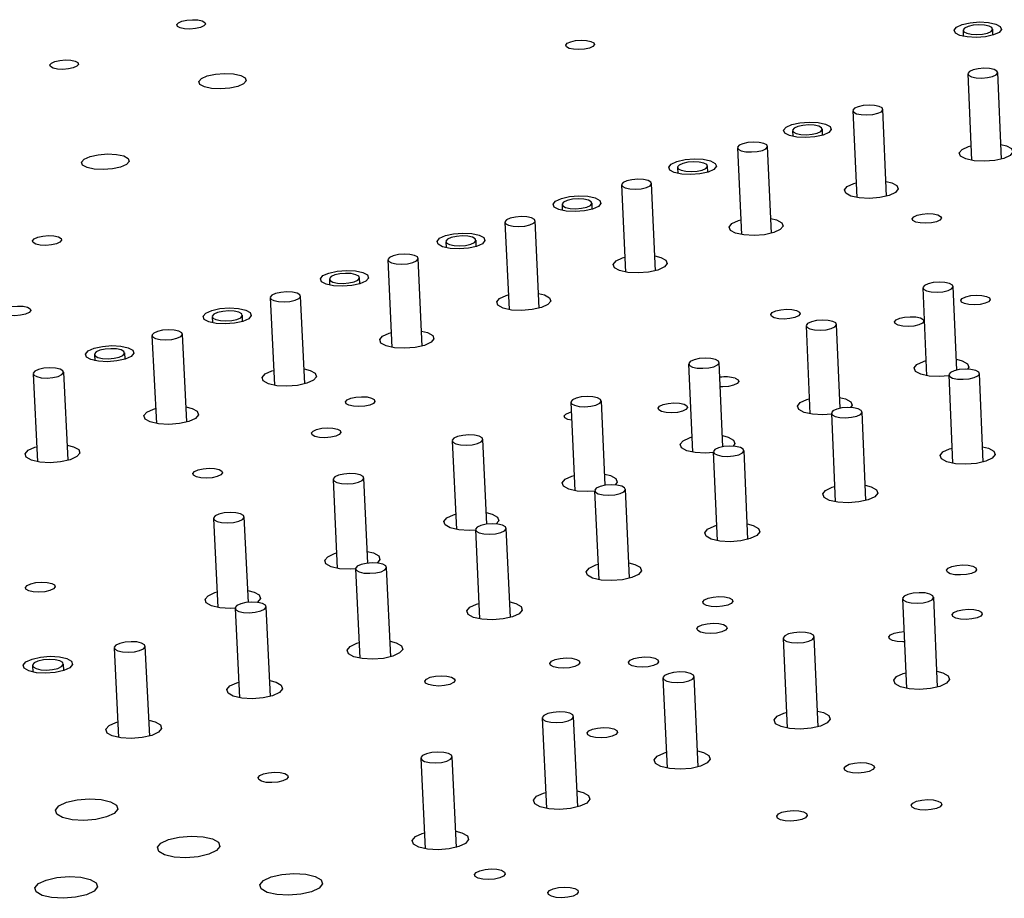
# Model space of a CAD drawing. Extents: x 79 to 216, y 65 to 126.
# Tile 5 of 14: x 128 to 142, y 94 to 107. Entities that reach past the tile are written whole.
import ezdxf

# ---------------------------------------------------------------- set-up
doc = ezdxf.new("R2010")
doc.units = 0
doc.layers.get('0').update_dxf_attribs({"linetype": 'CONTINUOUS'})

msp = doc.modelspace()

# ---------------------------------------------------------------- linework, layer by layer
at = {"color": 7, "linetype": 'CONTINUOUS'}
for p, q in [((141.035, 106.449), (141.039, 106.366)), ((141.448, 106.383), (141.445, 106.466)), ((141.102, 105.849), (141.152, 104.654)), ((141.565, 104.671), (141.515, 105.866)), ((139.515, 105.34), (139.566, 104.142)), ((139.98, 104.16), (139.929, 105.357)), ((138.68, 105.066), (138.683, 104.982)), ((139.095, 105), (139.092, 105.084)), ((137.92, 104.828), (137.973, 103.628)), ((138.388, 103.646), (138.335, 104.846)), ((137.092, 104.557), (137.095, 104.472)), ((137.508, 104.491), (137.505, 104.575)), ((136.788, 103.13), (136.734, 104.333)), ((136.318, 104.314), (136.372, 103.111)), ((135.914, 103.979), (135.91, 104.064)), ((135.496, 104.045), (135.5, 103.96)), ((134.708, 103.798), (134.764, 102.592)), ((135.181, 102.611), (135.125, 103.817)), ((133.893, 103.531), (133.897, 103.446)), ((134.312, 103.465), (134.308, 103.55)), ((133.09, 103.279), (133.147, 102.071)), ((133.565, 102.09), (133.508, 103.299)), ((132.282, 103.014), (132.286, 102.929)), ((132.702, 102.949), (132.698, 103.034)), ((140.48, 102.893), (140.532, 101.68)), ((140.949, 101.758), (140.9, 102.911)), ((131.465, 102.758), (131.523, 101.547)), ((131.942, 101.567), (131.884, 102.778)), ((130.663, 102.495), (130.667, 102.409)), ((131.084, 102.43), (131.08, 102.515)), ((138.867, 102.369), (138.92, 101.153)), ((139.338, 101.23), (139.288, 102.388)), ((129.831, 102.234), (129.892, 101.02)), ((130.312, 101.041), (130.252, 102.255)), ((129.037, 101.973), (129.041, 101.887)), ((129.459, 101.908), (129.455, 101.994)), ((140.943, 101.906), (141.022, 101.886)), ((137.245, 101.843), (137.3, 100.624)), ((137.719, 100.7), (137.667, 101.861)), ((128.19, 101.708), (128.252, 100.491)), ((128.673, 100.512), (128.612, 101.729)), ((140.84, 101.691), (140.892, 100.47)), ((141.314, 100.488), (141.263, 101.709)), ((136.092, 100.167), (136.039, 101.333)), ((139.331, 101.38), (139.412, 101.36)), ((135.616, 101.313), (135.672, 100.092)), ((139.217, 101.161), (139.27, 99.937)), ((139.693, 99.955), (139.64, 101.179)), ((134.457, 99.631), (134.402, 100.801)), ((137.712, 100.852), (137.793, 100.832)), ((133.978, 100.782), (134.036, 99.557)), ((137.585, 100.628), (137.64, 99.401)), ((138.064, 99.42), (138.01, 100.647)), ((132.333, 100.247), (132.392, 99.02)), ((132.814, 99.092), (132.758, 100.267)), ((136.085, 100.322), (136.167, 100.301)), ((136.428, 98.882), (136.372, 100.112)), ((135.946, 100.092), (136.002, 98.863)), ((130.68, 99.71), (130.74, 98.48)), ((131.163, 98.55), (131.106, 99.731)), ((134.45, 99.789), (134.533, 99.768)), ((134.783, 98.341), (134.726, 99.574)), ((134.299, 99.554), (134.357, 98.322)), ((132.806, 99.253), (132.891, 99.232)), ((133.13, 97.798), (133.071, 99.033)), ((132.644, 99.013), (132.703, 97.778)), ((131.155, 98.715), (131.241, 98.693)), ((140.682, 97.38), (140.63, 98.62)), ((131.469, 97.252), (131.409, 98.49)), ((140.2, 98.602), (140.253, 97.362)), ((130.98, 98.469), (131.041, 97.231)), ((139.034, 96.831), (138.98, 98.074)), ((129.8, 96.704), (129.738, 97.945)), ((138.549, 98.055), (138.604, 96.812)), ((129.309, 97.923), (129.371, 96.682)), ((128.18, 97.678), (128.185, 97.588)), ((128.612, 97.609), (128.608, 97.699)), ((137.377, 96.279), (137.321, 97.525)), ((136.89, 97.506), (136.946, 96.26)), ((135.222, 96.954), (135.28, 95.705)), ((135.712, 95.725), (135.655, 96.974)), ((133.546, 96.399), (133.605, 95.147)), ((134.039, 95.167), (133.98, 96.419))]:
    msp.add_line(p, q, dxfattribs=at)
for points in [[(130.525, 106.579), (130.563, 106.559), (130.571, 106.534), (130.549, 106.509), (130.501, 106.488), (130.433, 106.473), (130.356, 106.467), (130.282, 106.47), (130.222, 106.483), (130.184, 106.504), (130.176, 106.528), (130.198, 106.553), (130.246, 106.575), (130.314, 106.59), (130.391, 106.596), (130.465, 106.592), (130.525, 106.579)], [(141.487, 106.536), (141.55, 106.503), (141.567, 106.462), (141.533, 106.421), (141.455, 106.386), (141.344, 106.361), (141.217, 106.351), (141.094, 106.357), (140.993, 106.378), (140.929, 106.412), (140.913, 106.452), (140.947, 106.493), (141.025, 106.529), (141.136, 106.554), (141.262, 106.564), (141.386, 106.558), (141.487, 106.536)], [(141.394, 106.507), (141.331, 106.52), (141.254, 106.524), (141.175, 106.518), (141.105, 106.502), (141.057, 106.48), (141.036, 106.454), (141.046, 106.429), (141.086, 106.408), (141.149, 106.395), (141.226, 106.391), (141.305, 106.397), (141.374, 106.412), (141.423, 106.435), (141.444, 106.461), (141.434, 106.486), (141.394, 106.507)], [(135.896, 106.296), (135.934, 106.276), (135.944, 106.251), (135.923, 106.226), (135.875, 106.204), (135.807, 106.189), (135.73, 106.183), (135.655, 106.187), (135.594, 106.2), (135.556, 106.22), (135.547, 106.245), (135.568, 106.27), (135.616, 106.292), (135.684, 106.307), (135.761, 106.313), (135.836, 106.309), (135.896, 106.296)], [(128.77, 106.023), (128.808, 106.003), (128.816, 105.978), (128.794, 105.953), (128.745, 105.932), (128.677, 105.917), (128.6, 105.91), (128.525, 105.914), (128.465, 105.927), (128.428, 105.948), (128.42, 105.972), (128.442, 105.997), (128.491, 106.019), (128.559, 106.034), (128.636, 106.04), (128.71, 106.036), (128.77, 106.023)], [(131.057, 105.827), (131.118, 105.793), (131.133, 105.753), (131.097, 105.711), (131.017, 105.675), (130.905, 105.65), (130.777, 105.64), (130.655, 105.647), (130.555, 105.668), (130.493, 105.702), (130.479, 105.743), (130.515, 105.784), (130.595, 105.82), (130.707, 105.845), (130.834, 105.855), (130.957, 105.848), (131.057, 105.827)], [(141.444, 105.812), (141.494, 105.834), (141.515, 105.86), (141.504, 105.886), (141.464, 105.907), (141.4, 105.921), (141.323, 105.925), (141.243, 105.918), (141.173, 105.903), (141.123, 105.88), (141.102, 105.854), (141.112, 105.829), (141.153, 105.807), (141.216, 105.794), (141.294, 105.79), (141.374, 105.796), (141.444, 105.812)], [(139.858, 105.303), (139.907, 105.325), (139.928, 105.352), (139.918, 105.377), (139.878, 105.399), (139.814, 105.412), (139.737, 105.416), (139.656, 105.41), (139.586, 105.394), (139.537, 105.372), (139.515, 105.345), (139.525, 105.32), (139.565, 105.298), (139.629, 105.285), (139.707, 105.281), (139.787, 105.287), (139.858, 105.303)], [(139.135, 105.155), (139.199, 105.121), (139.215, 105.08), (139.181, 105.038), (139.101, 105.002), (138.99, 104.977), (138.862, 104.967), (138.738, 104.973), (138.636, 104.995), (138.573, 105.029), (138.557, 105.07), (138.591, 105.112), (138.67, 105.148), (138.782, 105.173), (138.91, 105.183), (139.034, 105.177), (139.135, 105.155)], [(139.021, 105.029), (139.07, 105.052), (139.091, 105.078), (139.081, 105.104), (139.042, 105.125), (138.978, 105.138), (138.901, 105.142), (138.821, 105.136), (138.751, 105.12), (138.702, 105.098), (138.68, 105.072), (138.69, 105.046), (138.73, 105.025), (138.793, 105.011), (138.871, 105.007), (138.951, 105.014), (139.021, 105.029)], [(138.263, 104.791), (138.313, 104.814), (138.335, 104.841), (138.325, 104.866), (138.285, 104.888), (138.221, 104.902), (138.143, 104.906), (138.063, 104.899), (137.992, 104.883), (137.942, 104.861), (137.921, 104.834), (137.93, 104.808), (137.97, 104.787), (138.034, 104.773), (138.112, 104.769), (138.193, 104.776), (138.263, 104.791)], [(141.557, 104.872), (141.634, 104.853), (141.707, 104.815), (141.725, 104.769), (141.687, 104.722), (141.599, 104.681), (141.473, 104.652), (141.329, 104.641), (141.189, 104.648), (141.074, 104.673), (141.002, 104.711), (140.983, 104.757), (141.021, 104.805), (141.11, 104.845), (141.144, 104.855)], [(129.441, 104.714), (129.502, 104.68), (129.516, 104.639), (129.48, 104.597), (129.399, 104.561), (129.286, 104.536), (129.158, 104.526), (129.035, 104.532), (128.934, 104.554), (128.873, 104.588), (128.859, 104.629), (128.896, 104.671), (128.976, 104.707), (129.089, 104.732), (129.217, 104.742), (129.34, 104.736), (129.441, 104.714)], [(137.549, 104.646), (137.612, 104.612), (137.628, 104.571), (137.593, 104.529), (137.514, 104.492), (137.401, 104.467), (137.273, 104.457), (137.149, 104.463), (137.047, 104.485), (136.984, 104.52), (136.969, 104.561), (137.003, 104.603), (137.083, 104.639), (137.195, 104.664), (137.323, 104.674), (137.447, 104.668), (137.549, 104.646)], [(137.433, 104.52), (137.483, 104.543), (137.504, 104.569), (137.494, 104.595), (137.455, 104.616), (137.391, 104.63), (137.314, 104.634), (137.234, 104.627), (137.164, 104.612), (137.114, 104.589), (137.092, 104.563), (137.102, 104.537), (137.141, 104.516), (137.205, 104.502), (137.283, 104.498), (137.363, 104.504), (137.433, 104.52)], [(136.661, 104.278), (136.712, 104.3), (136.733, 104.327), (136.724, 104.353), (136.684, 104.374), (136.62, 104.388), (136.542, 104.392), (136.461, 104.386), (136.39, 104.37), (136.34, 104.347), (136.318, 104.321), (136.328, 104.295), (136.368, 104.273), (136.432, 104.259), (136.51, 104.255), (136.591, 104.262), (136.661, 104.278)], [(139.972, 104.362), (140.05, 104.343), (140.122, 104.304), (140.141, 104.258), (140.102, 104.21), (140.013, 104.169), (139.887, 104.141), (139.742, 104.129), (139.602, 104.137), (139.487, 104.161), (139.415, 104.2), (139.397, 104.246), (139.436, 104.294), (139.525, 104.335), (139.558, 104.344)], [(135.955, 104.135), (136.018, 104.101), (136.033, 104.059), (135.998, 104.017), (135.918, 103.981), (135.806, 103.955), (135.677, 103.945), (135.553, 103.951), (135.451, 103.974), (135.388, 104.008), (135.373, 104.049), (135.408, 104.091), (135.488, 104.128), (135.601, 104.153), (135.729, 104.163), (135.853, 104.157), (135.955, 104.135)], [(135.838, 104.008), (135.888, 104.031), (135.909, 104.057), (135.9, 104.083), (135.86, 104.105), (135.797, 104.119), (135.719, 104.123), (135.639, 104.116), (135.568, 104.1), (135.518, 104.078), (135.497, 104.051), (135.506, 104.025), (135.546, 104.004), (135.609, 103.99), (135.687, 103.986), (135.767, 103.992), (135.838, 104.008)], [(140.687, 103.901), (140.726, 103.88), (140.736, 103.854), (140.715, 103.829), (140.667, 103.806), (140.599, 103.791), (140.52, 103.785), (140.444, 103.789), (140.382, 103.802), (140.343, 103.823), (140.333, 103.848), (140.354, 103.874), (140.402, 103.896), (140.471, 103.912), (140.549, 103.918), (140.624, 103.914), (140.687, 103.901)], [(135.052, 103.761), (135.102, 103.784), (135.124, 103.811), (135.115, 103.837), (135.075, 103.859), (135.011, 103.873), (134.933, 103.877), (134.852, 103.87), (134.781, 103.854), (134.731, 103.831), (134.708, 103.805), (134.718, 103.779), (134.758, 103.757), (134.821, 103.743), (134.9, 103.739), (134.981, 103.745), (135.052, 103.761)], [(138.379, 103.85), (138.459, 103.83), (138.531, 103.791), (138.549, 103.744), (138.51, 103.697), (138.42, 103.655), (138.294, 103.627), (138.149, 103.615), (138.008, 103.623), (137.893, 103.648), (137.822, 103.686), (137.804, 103.733), (137.843, 103.781), (137.933, 103.822), (137.964, 103.831)], [(134.353, 103.621), (134.416, 103.587), (134.431, 103.545), (134.396, 103.503), (134.315, 103.466), (134.202, 103.441), (134.073, 103.431), (133.949, 103.437), (133.847, 103.459), (133.784, 103.494), (133.769, 103.535), (133.805, 103.578), (133.885, 103.614), (133.998, 103.64), (134.127, 103.65), (134.252, 103.644), (134.353, 103.621)], [(128.538, 103.596), (128.575, 103.575), (128.584, 103.55), (128.561, 103.524), (128.512, 103.502), (128.443, 103.487), (128.365, 103.48), (128.289, 103.484), (128.228, 103.498), (128.191, 103.519), (128.182, 103.544), (128.205, 103.57), (128.254, 103.592), (128.323, 103.607), (128.401, 103.614), (128.477, 103.61), (128.538, 103.596)], [(134.235, 103.494), (134.285, 103.517), (134.307, 103.543), (134.298, 103.569), (134.258, 103.591), (134.195, 103.605), (134.117, 103.609), (134.037, 103.603), (133.966, 103.587), (133.916, 103.564), (133.893, 103.537), (133.903, 103.511), (133.942, 103.49), (134.006, 103.476), (134.083, 103.472), (134.164, 103.478), (134.235, 103.494)], [(133.434, 103.242), (133.485, 103.266), (133.508, 103.292), (133.498, 103.319), (133.459, 103.34), (133.395, 103.354), (133.316, 103.358), (133.235, 103.352), (133.164, 103.336), (133.113, 103.313), (133.091, 103.286), (133.1, 103.26), (133.14, 103.238), (133.204, 103.224), (133.282, 103.22), (133.363, 103.226), (133.434, 103.242)], [(136.779, 103.334), (136.86, 103.314), (136.932, 103.275), (136.949, 103.228), (136.91, 103.181), (136.82, 103.139), (136.692, 103.11), (136.547, 103.099), (136.406, 103.106), (136.292, 103.131), (136.22, 103.17), (136.203, 103.217), (136.242, 103.265), (136.332, 103.307), (136.363, 103.316)], [(132.744, 103.105), (132.807, 103.071), (132.821, 103.029), (132.786, 102.986), (132.705, 102.949), (132.591, 102.924), (132.462, 102.914), (132.337, 102.92), (132.236, 102.942), (132.173, 102.977), (132.158, 103.019), (132.194, 103.062), (132.275, 103.098), (132.389, 103.124), (132.518, 103.134), (132.642, 103.128), (132.744, 103.105)], [(132.624, 102.977), (132.675, 103), (132.697, 103.027), (132.688, 103.053), (132.649, 103.075), (132.585, 103.089), (132.507, 103.093), (132.427, 103.087), (132.356, 103.071), (132.305, 103.048), (132.283, 103.021), (132.292, 102.995), (132.331, 102.973), (132.394, 102.959), (132.472, 102.955), (132.553, 102.961), (132.624, 102.977)], [(140.553, 102.949), (140.503, 102.926), (140.481, 102.899), (140.491, 102.873), (140.532, 102.851), (140.597, 102.837), (140.676, 102.833), (140.757, 102.839), (140.828, 102.855), (140.878, 102.879), (140.9, 102.905), (140.889, 102.932), (140.849, 102.954), (140.784, 102.968), (140.705, 102.972), (140.624, 102.965), (140.553, 102.949)], [(131.809, 102.721), (131.86, 102.744), (131.883, 102.771), (131.874, 102.798), (131.835, 102.82), (131.771, 102.834), (131.692, 102.838), (131.611, 102.831), (131.539, 102.815), (131.488, 102.792), (131.465, 102.765), (131.474, 102.739), (131.514, 102.717), (131.578, 102.703), (131.656, 102.699), (131.738, 102.705), (131.809, 102.721)], [(135.171, 102.817), (135.253, 102.797), (135.325, 102.757), (135.342, 102.71), (135.302, 102.662), (135.211, 102.62), (135.083, 102.592), (134.938, 102.58), (134.797, 102.587), (134.682, 102.613), (134.611, 102.652), (134.594, 102.699), (134.634, 102.747), (134.724, 102.789), (134.754, 102.798)], [(141.36, 102.775), (141.399, 102.754), (141.41, 102.728), (141.389, 102.702), (141.34, 102.68), (141.272, 102.664), (141.193, 102.658), (141.117, 102.662), (141.054, 102.675), (141.015, 102.696), (141.005, 102.722), (141.025, 102.748), (141.074, 102.771), (141.142, 102.786), (141.221, 102.792), (141.297, 102.788), (141.36, 102.775)], [(128.112, 102.624), (128.15, 102.603), (128.158, 102.578), (128.136, 102.552), (128.086, 102.529), (128.017, 102.514), (127.938, 102.507), (127.863, 102.511), (127.801, 102.525), (127.763, 102.546), (127.755, 102.572), (127.778, 102.598), (127.827, 102.62), (127.897, 102.636), (127.975, 102.642), (128.051, 102.638), (128.112, 102.624)], [(131.127, 102.587), (131.19, 102.552), (131.204, 102.51), (131.168, 102.467), (131.086, 102.43), (130.972, 102.405), (130.843, 102.394), (130.718, 102.401), (130.616, 102.423), (130.554, 102.458), (130.539, 102.5), (130.576, 102.543), (130.657, 102.58), (130.771, 102.606), (130.901, 102.616), (131.025, 102.609), (131.127, 102.587)], [(131.006, 102.458), (131.057, 102.481), (131.079, 102.508), (131.071, 102.535), (131.031, 102.556), (130.968, 102.57), (130.89, 102.574), (130.809, 102.568), (130.738, 102.552), (130.687, 102.529), (130.664, 102.502), (130.673, 102.476), (130.712, 102.454), (130.776, 102.44), (130.854, 102.436), (130.935, 102.442), (131.006, 102.458)], [(138.735, 102.579), (138.774, 102.558), (138.784, 102.533), (138.763, 102.507), (138.714, 102.484), (138.645, 102.468), (138.566, 102.462), (138.49, 102.466), (138.427, 102.48), (138.388, 102.501), (138.379, 102.527), (138.4, 102.553), (138.449, 102.575), (138.517, 102.591), (138.596, 102.597), (138.672, 102.593), (138.735, 102.579)], [(138.94, 102.426), (138.889, 102.402), (138.867, 102.375), (138.877, 102.349), (138.918, 102.327), (138.983, 102.313), (139.062, 102.308), (139.143, 102.315), (139.215, 102.331), (139.265, 102.355), (139.287, 102.382), (139.277, 102.408), (139.236, 102.43), (139.171, 102.444), (139.092, 102.448), (139.011, 102.442), (138.94, 102.426)], [(140.446, 102.478), (140.486, 102.456), (140.496, 102.431), (140.475, 102.405), (140.426, 102.382), (140.357, 102.366), (140.279, 102.36), (140.202, 102.364), (140.139, 102.378), (140.1, 102.399), (140.09, 102.425), (140.111, 102.451), (140.16, 102.473), (140.228, 102.489), (140.307, 102.495), (140.384, 102.491), (140.446, 102.478)], [(130.177, 102.197), (130.228, 102.221), (130.251, 102.248), (130.242, 102.274), (130.203, 102.296), (130.139, 102.31), (130.06, 102.315), (129.979, 102.308), (129.907, 102.292), (129.855, 102.269), (129.832, 102.242), (129.841, 102.215), (129.88, 102.193), (129.944, 102.179), (130.023, 102.175), (130.105, 102.181), (130.177, 102.197)], [(133.556, 102.297), (133.639, 102.276), (133.71, 102.237), (133.727, 102.189), (133.687, 102.141), (133.595, 102.099), (133.467, 102.07), (133.321, 102.058), (133.18, 102.066), (133.065, 102.091), (132.994, 102.131), (132.977, 102.178), (133.017, 102.227), (133.109, 102.268), (133.138, 102.277)], [(129.502, 102.066), (129.565, 102.031), (129.579, 101.989), (129.542, 101.946), (129.46, 101.908), (129.346, 101.883), (129.216, 101.872), (129.091, 101.879), (128.989, 101.902), (128.927, 101.937), (128.913, 101.979), (128.95, 102.022), (129.032, 102.059), (129.146, 102.085), (129.276, 102.095), (129.401, 102.089), (129.502, 102.066)], [(129.38, 101.937), (129.431, 101.96), (129.454, 101.987), (129.445, 102.013), (129.406, 102.035), (129.343, 102.049), (129.265, 102.053), (129.183, 102.047), (129.112, 102.031), (129.061, 102.008), (129.038, 101.981), (129.046, 101.954), (129.085, 101.932), (129.149, 101.918), (129.227, 101.914), (129.308, 101.921), (129.38, 101.937)], [(137.319, 101.9), (137.268, 101.876), (137.246, 101.849), (137.256, 101.822), (137.296, 101.8), (137.361, 101.786), (137.44, 101.782), (137.522, 101.788), (137.594, 101.804), (137.644, 101.828), (137.666, 101.855), (137.656, 101.882), (137.616, 101.904), (137.551, 101.918), (137.472, 101.922), (137.39, 101.916), (137.319, 101.9)], [(140.841, 101.676), (140.711, 101.667), (140.569, 101.674), (140.452, 101.7), (140.379, 101.74), (140.361, 101.788), (140.399, 101.836), (140.49, 101.878), (140.523, 101.888)], [(141.022, 101.886), (141.095, 101.846), (141.114, 101.799), (141.098, 101.769)], [(128.536, 101.671), (128.587, 101.695), (128.611, 101.722), (128.602, 101.748), (128.563, 101.771), (128.499, 101.785), (128.42, 101.789), (128.338, 101.782), (128.266, 101.766), (128.214, 101.743), (128.191, 101.716), (128.2, 101.689), (128.239, 101.667), (128.303, 101.652), (128.382, 101.648), (128.464, 101.655), (128.536, 101.671)], [(131.932, 101.774), (132.016, 101.753), (132.088, 101.714), (132.104, 101.666), (132.063, 101.617), (131.971, 101.575), (131.843, 101.546), (131.696, 101.535), (131.555, 101.542), (131.44, 101.568), (131.369, 101.607), (131.353, 101.655), (131.394, 101.704), (131.485, 101.746), (131.513, 101.754)], [(141.19, 101.653), (141.24, 101.676), (141.262, 101.703), (141.252, 101.73), (141.211, 101.752), (141.145, 101.767), (141.066, 101.771), (140.984, 101.764), (140.912, 101.748), (140.862, 101.724), (140.84, 101.697), (140.851, 101.67), (140.892, 101.648), (140.957, 101.634), (141.037, 101.63), (141.118, 101.636), (141.19, 101.653)], [(137.888, 101.645), (137.927, 101.624), (137.936, 101.598), (137.915, 101.572), (137.866, 101.549), (137.797, 101.533), (137.718, 101.527), (137.682, 101.527)], [(132.864, 101.372), (132.903, 101.35), (132.912, 101.324), (132.89, 101.298), (132.84, 101.275), (132.77, 101.26), (132.691, 101.253), (132.615, 101.257), (132.552, 101.271), (132.514, 101.293), (132.505, 101.318), (132.527, 101.345), (132.577, 101.368), (132.646, 101.383), (132.725, 101.39), (132.802, 101.386), (132.864, 101.372)], [(135.69, 101.371), (135.639, 101.347), (135.616, 101.32), (135.626, 101.293), (135.666, 101.271), (135.731, 101.256), (135.811, 101.252), (135.893, 101.259), (135.965, 101.275), (136.016, 101.299), (136.038, 101.326), (136.028, 101.353), (135.988, 101.375), (135.923, 101.39), (135.844, 101.394), (135.762, 101.387), (135.69, 101.371)], [(139.217, 101.148), (139.098, 101.14), (138.956, 101.148), (138.839, 101.173), (138.766, 101.213), (138.748, 101.261), (138.787, 101.31), (138.878, 101.352), (138.911, 101.362)], [(139.412, 101.36), (139.485, 101.32), (139.503, 101.272), (139.482, 101.239)], [(130.301, 101.249), (130.386, 101.228), (130.457, 101.188), (130.473, 101.14), (130.432, 101.091), (130.34, 101.049), (130.21, 101.02), (130.064, 101.008), (129.922, 101.016), (129.807, 101.041), (129.736, 101.081), (129.72, 101.129), (129.762, 101.178), (129.854, 101.22), (129.881, 101.228)], [(137.181, 101.287), (137.22, 101.265), (137.23, 101.239), (137.208, 101.213), (137.159, 101.19), (137.09, 101.174), (137.011, 101.168), (136.934, 101.172), (136.871, 101.186), (136.832, 101.207), (136.822, 101.233), (136.844, 101.26), (136.893, 101.282), (136.962, 101.298), (137.041, 101.304), (137.118, 101.3), (137.181, 101.287)], [(139.567, 101.122), (139.618, 101.146), (139.64, 101.173), (139.629, 101.2), (139.588, 101.222), (139.523, 101.237), (139.444, 101.241), (139.362, 101.234), (139.29, 101.218), (139.239, 101.194), (139.217, 101.167), (139.227, 101.14), (139.268, 101.118), (139.333, 101.103), (139.413, 101.099), (139.495, 101.106), (139.567, 101.122)], [(135.627, 101.065), (135.575, 101.077), (135.536, 101.099), (135.527, 101.125), (135.549, 101.151), (135.598, 101.174), (135.622, 101.181)], [(132.394, 100.942), (132.432, 100.921), (132.441, 100.895), (132.419, 100.868), (132.37, 100.845), (132.3, 100.829), (132.22, 100.823), (132.144, 100.827), (132.081, 100.841), (132.043, 100.863), (132.034, 100.889), (132.056, 100.915), (132.106, 100.938), (132.176, 100.954), (132.255, 100.96), (132.332, 100.956), (132.394, 100.942)], [(134.053, 100.84), (134.002, 100.816), (133.979, 100.788), (133.989, 100.761), (134.029, 100.739), (134.094, 100.725), (134.173, 100.72), (134.255, 100.727), (134.328, 100.743), (134.379, 100.767), (134.402, 100.795), (134.392, 100.821), (134.352, 100.844), (134.287, 100.858), (134.207, 100.863), (134.125, 100.856), (134.053, 100.84)], [(137.586, 100.618), (137.477, 100.611), (137.335, 100.618), (137.218, 100.644), (137.145, 100.684), (137.127, 100.733), (137.167, 100.782), (137.258, 100.824), (137.29, 100.834)], [(137.793, 100.832), (137.866, 100.792), (137.884, 100.744), (137.859, 100.706)], [(128.662, 100.722), (128.748, 100.7), (128.819, 100.66), (128.835, 100.612), (128.793, 100.563), (128.7, 100.52), (128.57, 100.491), (128.423, 100.479), (128.281, 100.487), (128.166, 100.513), (128.095, 100.553), (128.08, 100.601), (128.122, 100.65), (128.215, 100.692), (128.241, 100.7)], [(137.936, 100.589), (137.987, 100.613), (138.009, 100.64), (137.999, 100.667), (137.959, 100.69), (137.893, 100.704), (137.813, 100.709), (137.731, 100.702), (137.659, 100.686), (137.608, 100.662), (137.586, 100.634), (137.596, 100.607), (137.637, 100.585), (137.702, 100.57), (137.782, 100.566), (137.864, 100.573), (137.936, 100.589)], [(141.305, 100.699), (141.385, 100.679), (141.459, 100.639), (141.477, 100.59), (141.439, 100.541), (141.348, 100.498), (141.219, 100.469), (141.072, 100.457), (140.929, 100.465), (140.812, 100.491), (140.738, 100.531), (140.719, 100.579), (140.758, 100.628), (140.849, 100.671), (140.883, 100.681)], [(130.759, 100.384), (130.797, 100.363), (130.806, 100.337), (130.784, 100.31), (130.734, 100.287), (130.663, 100.271), (130.584, 100.265), (130.507, 100.269), (130.445, 100.283), (130.406, 100.305), (130.397, 100.331), (130.42, 100.357), (130.47, 100.38), (130.54, 100.396), (130.62, 100.403), (130.696, 100.398), (130.759, 100.384)], [(132.408, 100.306), (132.357, 100.282), (132.334, 100.254), (132.343, 100.227), (132.383, 100.205), (132.448, 100.19), (132.528, 100.186), (132.61, 100.192), (132.683, 100.209), (132.734, 100.233), (132.757, 100.26), (132.748, 100.287), (132.708, 100.31), (132.643, 100.324), (132.563, 100.329), (132.481, 100.322), (132.408, 100.306)], [(135.946, 100.084), (135.849, 100.079), (135.706, 100.086), (135.589, 100.112), (135.516, 100.153), (135.499, 100.201), (135.539, 100.251), (135.631, 100.293), (135.662, 100.303)], [(136.167, 100.301), (136.24, 100.261), (136.257, 100.212), (136.228, 100.171)], [(136.297, 100.053), (136.349, 100.077), (136.371, 100.105), (136.361, 100.132), (136.321, 100.155), (136.255, 100.169), (136.175, 100.174), (136.093, 100.167), (136.021, 100.15), (135.969, 100.126), (135.947, 100.099), (135.957, 100.072), (135.997, 100.049), (136.063, 100.035), (136.143, 100.03), (136.225, 100.037), (136.297, 100.053)], [(139.684, 100.167), (139.765, 100.147), (139.838, 100.106), (139.857, 100.058), (139.818, 100.008), (139.726, 99.965), (139.597, 99.936), (139.45, 99.924), (139.306, 99.932), (139.189, 99.958), (139.115, 99.998), (139.097, 100.047), (139.136, 100.096), (139.227, 100.139), (139.261, 100.149)], [(130.756, 99.769), (130.704, 99.745), (130.681, 99.717), (130.69, 99.69), (130.73, 99.668), (130.794, 99.653), (130.874, 99.649), (130.957, 99.655), (131.03, 99.672), (131.082, 99.696), (131.105, 99.724), (131.096, 99.751), (131.056, 99.773), (130.991, 99.788), (130.911, 99.792), (130.829, 99.786), (130.756, 99.769)], [(134.3, 99.549), (134.212, 99.544), (134.069, 99.552), (133.952, 99.578), (133.88, 99.619), (133.863, 99.667), (133.903, 99.717), (133.996, 99.76), (134.026, 99.769)], [(134.533, 99.768), (134.605, 99.727), (134.623, 99.678), (134.588, 99.633)], [(134.651, 99.515), (134.702, 99.539), (134.725, 99.567), (134.715, 99.594), (134.675, 99.617), (134.609, 99.632), (134.529, 99.636), (134.447, 99.629), (134.374, 99.613), (134.322, 99.589), (134.3, 99.561), (134.309, 99.533), (134.35, 99.511), (134.415, 99.496), (134.495, 99.492), (134.578, 99.498), (134.651, 99.515)], [(138.055, 99.633), (138.137, 99.612), (138.21, 99.571), (138.228, 99.523), (138.188, 99.473), (138.097, 99.43), (137.967, 99.4), (137.819, 99.388), (137.675, 99.396), (137.558, 99.422), (137.485, 99.463), (137.467, 99.512), (137.506, 99.561), (137.598, 99.604), (137.63, 99.614)], [(132.644, 99.011), (132.567, 99.007), (132.424, 99.015), (132.307, 99.041), (132.235, 99.082), (132.218, 99.131), (132.26, 99.181), (132.353, 99.224), (132.382, 99.233)], [(132.891, 99.232), (132.963, 99.191), (132.98, 99.142), (132.94, 99.092)], [(132.996, 98.974), (133.048, 98.998), (133.071, 99.026), (133.061, 99.054), (133.021, 99.077), (132.955, 99.091), (132.875, 99.096), (132.792, 99.089), (132.719, 99.072), (132.667, 99.048), (132.644, 99.02), (132.654, 98.993), (132.694, 98.97), (132.759, 98.955), (132.84, 98.951), (132.923, 98.957), (132.996, 98.974)], [(136.418, 99.096), (136.501, 99.075), (136.574, 99.034), (136.592, 98.985), (136.551, 98.935), (136.459, 98.892), (136.329, 98.862), (136.18, 98.85), (136.037, 98.857), (135.919, 98.884), (135.846, 98.925), (135.828, 98.974), (135.869, 99.024), (135.961, 99.067), (135.993, 99.076)], [(141.172, 99.05), (141.212, 99.027), (141.222, 99.001), (141.201, 98.974), (141.151, 98.95), (141.081, 98.934), (141.001, 98.928), (140.923, 98.932), (140.859, 98.946), (140.819, 98.968), (140.809, 98.995), (140.83, 99.022), (140.88, 99.045), (140.95, 99.061), (141.03, 99.068), (141.108, 99.064), (141.172, 99.05)], [(128.447, 98.812), (128.486, 98.79), (128.494, 98.763), (128.471, 98.736), (128.421, 98.713), (128.35, 98.696), (128.27, 98.69), (128.192, 98.694), (128.13, 98.708), (128.091, 98.731), (128.083, 98.757), (128.106, 98.784), (128.156, 98.807), (128.227, 98.824), (128.307, 98.83), (128.384, 98.826), (128.447, 98.812)], [(130.981, 98.47), (130.915, 98.467), (130.771, 98.475), (130.654, 98.502), (130.582, 98.543), (130.566, 98.592), (130.608, 98.642), (130.701, 98.685), (130.73, 98.694)], [(131.241, 98.693), (131.313, 98.652), (131.33, 98.603), (131.288, 98.553), (131.283, 98.549)], [(137.806, 98.612), (137.846, 98.59), (137.855, 98.563), (137.834, 98.536), (137.784, 98.513), (137.714, 98.497), (137.633, 98.49), (137.555, 98.494), (137.492, 98.509), (137.452, 98.531), (137.442, 98.557), (137.464, 98.585), (137.514, 98.608), (137.584, 98.624), (137.664, 98.631), (137.742, 98.626), (137.806, 98.612)], [(140.274, 98.66), (140.223, 98.636), (140.201, 98.608), (140.211, 98.58), (140.253, 98.557), (140.319, 98.543), (140.4, 98.538), (140.483, 98.545), (140.556, 98.562), (140.607, 98.586), (140.629, 98.614), (140.619, 98.642), (140.577, 98.665), (140.511, 98.68), (140.43, 98.684), (140.347, 98.677), (140.274, 98.66)], [(131.333, 98.431), (131.385, 98.455), (131.408, 98.483), (131.399, 98.511), (131.359, 98.533), (131.293, 98.548), (131.213, 98.553), (131.13, 98.546), (131.057, 98.529), (131.004, 98.505), (130.981, 98.477), (130.99, 98.449), (131.03, 98.426), (131.096, 98.411), (131.176, 98.407), (131.259, 98.414), (131.333, 98.431)], [(134.773, 98.556), (134.857, 98.535), (134.93, 98.494), (134.947, 98.444), (134.906, 98.394), (134.814, 98.351), (134.683, 98.321), (134.534, 98.309), (134.39, 98.316), (134.272, 98.343), (134.199, 98.384), (134.182, 98.434), (134.223, 98.484), (134.316, 98.527), (134.347, 98.536)], [(141.25, 98.437), (141.29, 98.414), (141.3, 98.388), (141.279, 98.36), (141.229, 98.337), (141.159, 98.321), (141.079, 98.314), (141.001, 98.318), (140.936, 98.333), (140.896, 98.355), (140.886, 98.382), (140.907, 98.409), (140.957, 98.432), (141.027, 98.449), (141.107, 98.455), (141.185, 98.451), (141.25, 98.437)], [(137.725, 98.243), (137.765, 98.221), (137.775, 98.194), (137.753, 98.167), (137.703, 98.144), (137.632, 98.127), (137.552, 98.121), (137.474, 98.125), (137.41, 98.139), (137.37, 98.162), (137.36, 98.188), (137.382, 98.216), (137.432, 98.239), (137.503, 98.255), (137.583, 98.262), (137.661, 98.258), (137.725, 98.243)], [(138.624, 98.114), (138.572, 98.09), (138.55, 98.062), (138.56, 98.034), (138.601, 98.011), (138.668, 97.996), (138.749, 97.991), (138.832, 97.998), (138.905, 98.015), (138.957, 98.039), (138.979, 98.068), (138.969, 98.095), (138.927, 98.119), (138.861, 98.133), (138.78, 98.138), (138.697, 98.131), (138.624, 98.114)], [(140.226, 98.005), (140.203, 98.004), (140.125, 98.009), (140.061, 98.023), (140.021, 98.045), (140.011, 98.072), (140.032, 98.1), (140.082, 98.123), (140.152, 98.139), (140.22, 98.146)], [(129.661, 97.884), (129.714, 97.909), (129.738, 97.937), (129.729, 97.965), (129.688, 97.988), (129.623, 98.003), (129.543, 98.007), (129.459, 98), (129.386, 97.983), (129.333, 97.959), (129.309, 97.931), (129.318, 97.903), (129.359, 97.88), (129.424, 97.865), (129.504, 97.861), (129.588, 97.867), (129.661, 97.884)], [(133.12, 98.014), (133.205, 97.992), (133.278, 97.951), (133.295, 97.901), (133.253, 97.851), (133.16, 97.807), (133.029, 97.777), (132.879, 97.765), (132.735, 97.773), (132.618, 97.8), (132.545, 97.841), (132.528, 97.891), (132.569, 97.941), (132.663, 97.985), (132.692, 97.994)], [(128.657, 97.774), (128.721, 97.738), (128.735, 97.693), (128.697, 97.648), (128.613, 97.61), (128.496, 97.583), (128.363, 97.572), (128.235, 97.579), (128.131, 97.603), (128.068, 97.64), (128.054, 97.684), (128.091, 97.729), (128.175, 97.768), (128.293, 97.794), (128.425, 97.805), (128.553, 97.798), (128.657, 97.774)], [(136.78, 97.779), (136.82, 97.756), (136.83, 97.73), (136.808, 97.702), (136.758, 97.679), (136.687, 97.662), (136.606, 97.656), (136.528, 97.66), (136.464, 97.674), (136.425, 97.697), (136.415, 97.724), (136.437, 97.751), (136.487, 97.775), (136.558, 97.791), (136.638, 97.797), (136.716, 97.793), (136.78, 97.779)], [(128.558, 97.742), (128.493, 97.757), (128.414, 97.761), (128.331, 97.755), (128.257, 97.738), (128.205, 97.714), (128.181, 97.686), (128.19, 97.658), (128.23, 97.635), (128.295, 97.62), (128.375, 97.616), (128.458, 97.622), (128.531, 97.639), (128.583, 97.663), (128.607, 97.692), (128.598, 97.719), (128.558, 97.742)], [(135.694, 97.763), (135.734, 97.741), (135.743, 97.714), (135.721, 97.687), (135.671, 97.663), (135.6, 97.647), (135.519, 97.64), (135.441, 97.645), (135.378, 97.659), (135.338, 97.681), (135.328, 97.708), (135.35, 97.736), (135.401, 97.759), (135.472, 97.776), (135.552, 97.782), (135.63, 97.778), (135.694, 97.763)], [(133.969, 97.519), (134.008, 97.496), (134.018, 97.469), (133.995, 97.442), (133.945, 97.418), (133.874, 97.402), (133.793, 97.395), (133.715, 97.4), (133.651, 97.414), (133.612, 97.436), (133.603, 97.463), (133.625, 97.491), (133.675, 97.515), (133.746, 97.531), (133.827, 97.537), (133.905, 97.533), (133.969, 97.519)], [(136.965, 97.565), (136.913, 97.541), (136.89, 97.512), (136.9, 97.485), (136.942, 97.461), (137.008, 97.446), (137.089, 97.442), (137.173, 97.449), (137.246, 97.466), (137.298, 97.49), (137.321, 97.519), (137.31, 97.546), (137.269, 97.57), (137.203, 97.585), (137.122, 97.589), (137.038, 97.582), (136.965, 97.565)], [(140.673, 97.598), (140.755, 97.577), (140.829, 97.535), (140.849, 97.485), (140.809, 97.434), (140.717, 97.39), (140.586, 97.36), (140.436, 97.348), (140.291, 97.356), (140.172, 97.383), (140.097, 97.424), (140.078, 97.474), (140.118, 97.525), (140.21, 97.569), (140.244, 97.579)], [(131.459, 97.469), (131.545, 97.447), (131.617, 97.406), (131.634, 97.356), (131.592, 97.305), (131.498, 97.261), (131.366, 97.231), (131.217, 97.219), (131.072, 97.227), (130.955, 97.253), (130.882, 97.295), (130.866, 97.345), (130.908, 97.396), (131.002, 97.44), (131.03, 97.448)], [(135.298, 97.014), (135.246, 96.989), (135.223, 96.961), (135.233, 96.933), (135.274, 96.909), (135.34, 96.894), (135.421, 96.89), (135.505, 96.896), (135.579, 96.913), (135.631, 96.938), (135.654, 96.967), (135.644, 96.995), (135.603, 97.018), (135.537, 97.033), (135.455, 97.038), (135.372, 97.031), (135.298, 97.014)], [(139.024, 97.05), (139.107, 97.028), (139.181, 96.987), (139.2, 96.936), (139.16, 96.885), (139.067, 96.841), (138.936, 96.811), (138.786, 96.798), (138.64, 96.807), (138.521, 96.834), (138.446, 96.875), (138.428, 96.926), (138.468, 96.977), (138.561, 97.021), (138.594, 97.031)], [(129.789, 96.922), (129.876, 96.899), (129.949, 96.858), (129.965, 96.807), (129.923, 96.756), (129.828, 96.712), (129.696, 96.682), (129.546, 96.67), (129.401, 96.678), (129.283, 96.705), (129.211, 96.746), (129.195, 96.797), (129.238, 96.848), (129.332, 96.892), (129.36, 96.9)], [(136.211, 96.803), (136.251, 96.78), (136.26, 96.753), (136.238, 96.725), (136.188, 96.701), (136.117, 96.685), (136.036, 96.678), (135.957, 96.683), (135.893, 96.697), (135.853, 96.72), (135.843, 96.747), (135.866, 96.775), (135.916, 96.799), (135.987, 96.815), (136.068, 96.822), (136.147, 96.817), (136.211, 96.803)], [(133.623, 96.46), (133.57, 96.435), (133.547, 96.406), (133.557, 96.378), (133.598, 96.354), (133.664, 96.339), (133.745, 96.335), (133.829, 96.341), (133.903, 96.359), (133.956, 96.383), (133.979, 96.412), (133.969, 96.44), (133.928, 96.464), (133.862, 96.479), (133.781, 96.483), (133.697, 96.477), (133.623, 96.46)], [(137.367, 96.499), (137.451, 96.477), (137.525, 96.435), (137.543, 96.385), (137.503, 96.334), (137.41, 96.289), (137.278, 96.258), (137.127, 96.246), (136.981, 96.254), (136.862, 96.282), (136.788, 96.324), (136.77, 96.374), (136.81, 96.425), (136.904, 96.47), (136.936, 96.48)], [(139.76, 96.318), (139.801, 96.295), (139.811, 96.268), (139.789, 96.24), (139.739, 96.216), (139.668, 96.2), (139.587, 96.193), (139.508, 96.198), (139.443, 96.212), (139.402, 96.235), (139.392, 96.262), (139.414, 96.29), (139.464, 96.314), (139.535, 96.331), (139.616, 96.337), (139.695, 96.333), (139.76, 96.318)], [(131.666, 96.186), (131.705, 96.163), (131.715, 96.136), (131.692, 96.108), (131.641, 96.084), (131.569, 96.068), (131.488, 96.061), (131.409, 96.065), (131.345, 96.08), (131.306, 96.103), (131.297, 96.13), (131.32, 96.158), (131.371, 96.182), (131.442, 96.198), (131.524, 96.205), (131.602, 96.201), (131.666, 96.186)], [(135.702, 95.946), (135.786, 95.924), (135.861, 95.881), (135.879, 95.831), (135.838, 95.779), (135.744, 95.734), (135.611, 95.704), (135.46, 95.691), (135.314, 95.699), (135.195, 95.727), (135.121, 95.769), (135.103, 95.82), (135.144, 95.872), (135.238, 95.916), (135.27, 95.926)], [(129.259, 95.798), (129.34, 95.751), (129.358, 95.694), (129.31, 95.637), (129.204, 95.587), (129.056, 95.553), (128.889, 95.54), (128.727, 95.549), (128.596, 95.579), (128.515, 95.626), (128.497, 95.683), (128.545, 95.74), (128.651, 95.789), (128.799, 95.823), (128.966, 95.837), (129.128, 95.828), (129.259, 95.798)], [(140.689, 95.807), (140.73, 95.785), (140.741, 95.757), (140.719, 95.729), (140.669, 95.705), (140.597, 95.688), (140.516, 95.682), (140.437, 95.686), (140.372, 95.701), (140.331, 95.724), (140.321, 95.751), (140.342, 95.779), (140.393, 95.803), (140.464, 95.82), (140.545, 95.827), (140.624, 95.822), (140.689, 95.807)], [(138.831, 95.656), (138.872, 95.633), (138.882, 95.605), (138.86, 95.577), (138.81, 95.553), (138.738, 95.537), (138.657, 95.53), (138.577, 95.534), (138.513, 95.549), (138.472, 95.572), (138.462, 95.6), (138.484, 95.628), (138.534, 95.652), (138.606, 95.668), (138.687, 95.675), (138.766, 95.671), (138.831, 95.656)], [(134.028, 95.389), (134.114, 95.367), (134.188, 95.325), (134.206, 95.274), (134.164, 95.222), (134.069, 95.177), (133.936, 95.146), (133.785, 95.134), (133.639, 95.142), (133.519, 95.169), (133.445, 95.212), (133.428, 95.263), (133.47, 95.315), (133.565, 95.36), (133.595, 95.369)], [(130.669, 95.284), (130.751, 95.237), (130.769, 95.18), (130.722, 95.122), (130.616, 95.072), (130.468, 95.038), (130.3, 95.024), (130.137, 95.034), (130.005, 95.064), (129.924, 95.111), (129.906, 95.168), (129.953, 95.226), (130.059, 95.276), (130.207, 95.31), (130.375, 95.324), (130.538, 95.314), (130.669, 95.284)], [(132.088, 94.767), (132.17, 94.72), (132.189, 94.663), (132.142, 94.605), (132.036, 94.554), (131.887, 94.52), (131.719, 94.506), (131.556, 94.515), (131.423, 94.546), (131.342, 94.594), (131.323, 94.651), (131.37, 94.709), (131.476, 94.759), (131.624, 94.793), (131.793, 94.807), (131.955, 94.798), (132.088, 94.767)], [(134.66, 94.85), (134.7, 94.826), (134.709, 94.799), (134.687, 94.771), (134.636, 94.746), (134.564, 94.729), (134.482, 94.723), (134.403, 94.727), (134.338, 94.742), (134.298, 94.765), (134.288, 94.793), (134.311, 94.821), (134.362, 94.845), (134.434, 94.862), (134.516, 94.869), (134.595, 94.864), (134.66, 94.85)], [(128.98, 94.725), (129.062, 94.677), (129.08, 94.62), (129.032, 94.562), (128.925, 94.512), (128.776, 94.478), (128.608, 94.464), (128.445, 94.473), (128.313, 94.504), (128.232, 94.551), (128.215, 94.608), (128.263, 94.666), (128.369, 94.716), (128.518, 94.751), (128.686, 94.764), (128.849, 94.755), (128.98, 94.725)], [(135.671, 94.598), (135.712, 94.575), (135.721, 94.547), (135.699, 94.519), (135.648, 94.495), (135.576, 94.478), (135.494, 94.471), (135.415, 94.476), (135.35, 94.491), (135.309, 94.514), (135.3, 94.542), (135.322, 94.57), (135.373, 94.594), (135.445, 94.611), (135.527, 94.618), (135.607, 94.613), (135.671, 94.598)]]:
    msp.add_lwpolyline(points, dxfattribs=at)
msp.add_arc((137.753, 101.162), 0.502, 74.44, 98.8108, dxfattribs=at)

doc.saveas('drawing.dxf')
